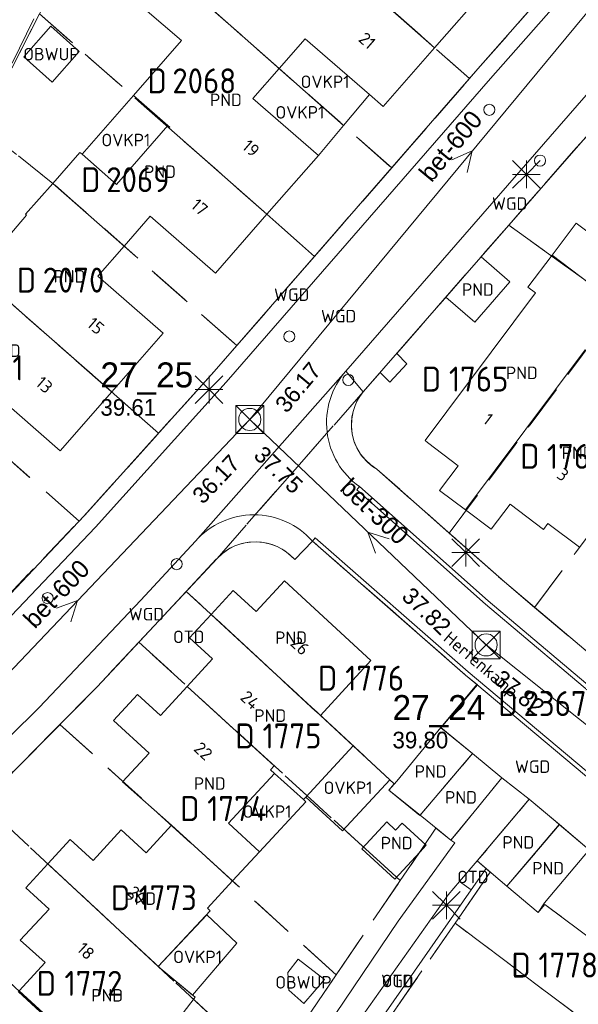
# Model space of a CAD drawing. Header units: metres. Extents: x 207644 to 210135, y 370459 to 373417.
# Tile 66 of 256: x 208677 to 208717, y 371463 to 371534. Entities that reach past the tile are written whole.
import ezdxf
from ezdxf.enums import TextEntityAlignment as Align

# ---------------------------------------------------------------- set-up
doc = ezdxf.new("R2010")
doc.units = ezdxf.units.M
doc.linetypes.add('HIDDEN2', pattern=[4.7625, 3.175, -1.5875])
for name, color, linetype in [('combi_kolk', 7, 'Continuous'), ('CON_BxH300x300mm', 7, 'Continuous'), ('CON_BxH600x600mm', 7, 'Continuous'), ('DMM_BxH300x300mm', 7, 'Continuous'), ('DMM_BxH600x600mm', 7, 'Continuous'), ('GB', 1, 'Continuous'), ('GB07', 1, 'Continuous'), ('GB11', 1, 'Continuous'), ('INV_BxH300x300mm', 7, 'Continuous'), ('INV_BxH600x600mm', 7, 'Continuous'), ('KAD_Niet_vastgesteld_Perceel', 30, 'Continuous'), ('KAD_perceelnummer', 212, 'Continuous'), ('KAD_sectie', 212, 'Continuous'), ('KAD_Vastgesteld_Perceel', 212, 'Continuous'), ('NAR', 7, 'Continuous'), ('NLV_inspectieput', 7, 'Continuous'), ('NNR_inspectieput', 7, 'Continuous'), ('NOD_inspectieput', 7, 'Continuous'), ('OBWUP', 7, 'Continuous'), ('ORL', 7, 'Continuous'), ('OTD', 7, 'Continuous'), ('OVKP1', 7, 'Continuous'), ('PIJL', 7, 'Continuous'), ('PND', 7, 'Continuous'), ('VGO', 7, 'Continuous'), ('WGD', 7, 'Continuous')]:
    doc.layers.add(name, color=color, linetype=linetype)
for name, color, linetype, lineweight in [('GIMGMV', 7, 'Continuous', 25), ('GMV', 7, 'Continuous', 25), ('GP1', 7, 'Continuous', 30), ('Q21_lantaarnpaal', 1, 'Continuous', 0), ('Q28_rioolput', 153, 'Continuous', 0)]:
    doc.layers.add(name, color=color, linetype=linetype, lineweight=lineweight)
doc.styles.add('ISO', font='isocpeur.ttf', dxfattribs={"height": 1})
doc.styles.add('ISOCP', font='ISOCP.shx', dxfattribs={"height": 1.8})

# ---------------------------------------------------------------- blocks, each defined once
blk = doc.blocks.new('ACMAP_ANN_TEMPLATE_Vastgesteld_Perceelnummer')
at = {"layer": 'KAD_perceelnummer', "style": 'ISOCP'}
blk.add_attdef('Perceelnummer', text='', height=1.8, dxfattribs=at).set_placement((0, 0), align=Align.MIDDLE)
at = {"layer": 'KAD_sectie', "style": 'ISOCP'}
blk.add_attdef('sectie', text='', height=1.8, dxfattribs=at).set_placement((-2.7, 0), align=Align.MIDDLE_RIGHT)
blk = doc.blocks.new('Q21')
for p, q in [((-1, 1), (0, 0)), ((0, 1), (0, 0)), ((0, 0), (1, 1)), ((-1, 0), (0, 0)), ((-1, -1), (0, 0)), ((0, 0), (1, 0)), ((0, 0), (0, -1)), ((0, 0), (1, -1))]:
    blk.add_line(p, q)
blk = doc.blocks.new('Q28')
at = {"linetype": 'Continuous'}
for p, q in [((-1, -1), (1, 1)), ((-1, 1), (1, -1))]:
    blk.add_line(p, q, dxfattribs=at)
blk.add_lwpolyline([(1, 1), (1, -1), (-1, -1), (-1, 1)], close=True)

msp = doc.modelspace()

# ---------------------------------------------------------------- linework, layer by layer
at = {"layer": 'combi_kolk', "color": 253, "lineweight": 13}
for centre in [(208710.69, 371527.6), (208714.35, 371523.94), (208696.27, 371511.26), (208700.53, 371508.13), (208688.15, 371494.85), (208678.84, 371492.4)]:
    msp.add_circle(centre, 0.4, dxfattribs=at)
at = {"layer": 'CON_BxH300x300mm', "color": 253, "linetype": 'Continuous', "lineweight": 13}
for points in [[(208710.46, 371489.03), (208693.42, 371505.28)], [(208741.61, 371464.18), (208710.46, 371489.03)]]:
    msp.add_lwpolyline(points, dxfattribs=at)
at = {"layer": 'CON_BxH600x600mm', "color": 253, "linetype": 'Continuous', "lineweight": 13}
for points in [[(208725.5, 371544), (208693.42, 371505.28)], [(208693.42, 371505.28), (208668.57, 371479.16)]]:
    msp.add_lwpolyline(points, dxfattribs=at)
at = {"layer": 'GB', "color": 253, "linetype": 'Continuous', "lineweight": 13}
for points in [[(208710.459, 371536.323), (208706.746, 371532.074)], [(208697.419, 371532.722), (208695.532, 371530.581)], [(208702.048, 371528.693), (208697.419, 371532.722)], [(208706.746, 371532.074), (208703.038, 371527.831)], [(208695.532, 371530.581), (208693.65, 371528.425)], [(208703.038, 371527.831), (208702.048, 371528.693)], [(208693.65, 371528.425), (208698.363, 371524.312)], [(208679.23, 371522.299), (208681.169, 371524.529)], [(208681.169, 371524.529), (208681.325, 371524.393)], [(208698.363, 371524.312), (208694.656, 371520.069)], [(208677.25, 371520.077), (208679.23, 371522.299)], [(208677.327, 371520.01), (208677.25, 371520.077)], [(208694.656, 371520.069), (208690.953, 371515.832)], [(208686.236, 371519.929), (208684.355, 371517.777)], [(208690.953, 371515.832), (208686.236, 371519.929)], [(208716.961, 371519.434), (208715.218, 371517.129)], [(208720.949, 371516.419), (208716.961, 371519.434)], [(208684.355, 371517.777), (208682.47, 371515.62)], [(208713.475, 371514.824), (208715.218, 371517.129)], [(208682.47, 371515.62), (208687.172, 371511.512)], [(208706.054, 371503.765), (208714.026, 371514.407)], [(208714.026, 371514.407), (208713.475, 371514.824)], [(208687.172, 371511.512), (208683.463, 371507.262)], [(208679.757, 371503.016), (208675.044, 371507.131)], [(208683.463, 371507.262), (208679.757, 371503.016)], [(208706.23, 371503.63), (208706.054, 371503.765)], [(208708.445, 371501.934), (208706.23, 371503.63)], [(208707.11, 371500.17), (208708.445, 371501.934)], [(208708.969, 371498.77), (208707.11, 371500.17)], [(208710.828, 371497.369), (208708.969, 371498.77)], [(208712.182, 371499.166), (208710.828, 371497.369)], [(208714.596, 371497.35), (208712.182, 371499.166)], [(208714.918, 371497.779), (208714.596, 371497.35)], [(208695.911, 371493.641), (208693.875, 371491.427)], [(208702.158, 371487.916), (208695.911, 371493.641)], [(208692.218, 371492.951), (208690.633, 371491.227)], [(208693.875, 371491.427), (208692.218, 371492.951)], [(208689.084, 371489.542), (208690.633, 371491.227)], [(208690.74, 371488.019), (208689.084, 371489.542)], [(208688.913, 371486.031), (208690.74, 371488.019)], [(208698.51, 371483.944), (208702.158, 371487.916)], [(208686.984, 371483.933), (208688.913, 371486.031)], [(208683.602, 371483.579), (208685.328, 371485.456)], [(208685.328, 371485.456), (208686.984, 371483.933)], [(208698.51, 371483.944), (208700.877, 371481.755)], [(208686.156, 371481.23), (208683.602, 371483.579)], [(208704.028, 371479.196), (208707.197, 371483.064)], [(208707.197, 371483.064), (208709.475, 371481.197)], [(208700.877, 371481.755), (208697.455, 371478.061)], [(208684.254, 371479.162), (208686.156, 371481.23)], [(208709.475, 371481.197), (208711.603, 371479.454)], [(208695.191, 371479.761), (208694.904, 371480.019)], [(208697.282, 371477.874), (208695.191, 371479.761)], [(208687.764, 371476.038), (208684.254, 371479.162)], [(208703.445, 371478.565), (208704.028, 371479.196)], [(208708.435, 371475.587), (208711.603, 371479.454)], [(208705.695, 371476.751), (208703.445, 371478.565)], [(208697.455, 371478.061), (208697.282, 371477.874)], [(208713.564, 371477.914), (208710.336, 371474.095)], [(208713.564, 371477.914), (208715.489, 371476.287)], [(208707.087, 371475.629), (208705.695, 371476.751)], [(208715.489, 371476.287), (208715.738, 371476.077)], [(208717.901, 371474.249), (208715.738, 371476.077)], [(208682.118, 371473.487), (208684.148, 371475.695)], [(208684.148, 371475.695), (208685.937, 371474.051)], [(208685.937, 371474.051), (208687.764, 371476.038)], [(208707.916, 371474.961), (208707.087, 371475.629)], [(208707.916, 371474.961), (208708.435, 371475.587)], [(208678.856, 371473.25), (208680.461, 371475.01)], [(208680.461, 371475.01), (208682.118, 371473.487)], [(208694.123, 371474.106), (208692.184, 371472.012)], [(208710.336, 371474.095), (208710.116, 371473.82)], [(208717.901, 371474.249), (208714.674, 371470.43)], [(208677.273, 371471.515), (208678.856, 371473.25)], [(208710.116, 371473.82), (208709.823, 371473.454)], [(208710.471, 371472.906), (208709.823, 371473.454)], [(208710.994, 371472.463), (208710.471, 371472.906)], [(208692.184, 371472.012), (208690.368, 371470.05)], [(208711.962, 371471.644), (208710.994, 371472.463)], [(208678.951, 371469.985), (208677.273, 371471.515)], [(208714.212, 371469.742), (208711.962, 371471.644)], [(208714.674, 371470.43), (208714.212, 371469.742)], [(208676.854, 371467.754), (208678.951, 371469.985)], [(208690.575, 371469.858), (208686.822, 371465.838)], [(208690.368, 371470.05), (208690.575, 371469.858)], [(208678.671, 371466.143), (208676.854, 371467.754)], [(208676.791, 371464.096), (208678.671, 371466.143)], [(208686.822, 371465.838), (208689.488, 371463.629)], [(208683.706, 371457.752), (208676.791, 371464.096)]]:
    msp.add_lwpolyline(points, dxfattribs=at)
at = {"layer": 'GB07', "color": 253, "linetype": 'Continuous', "lineweight": 13}
for points in [[(208699.554, 371538.422), (208706.746, 371532.074)], [(208690.409, 371535.101), (208695.532, 371530.581)], [(208685.034, 371528.626), (208687.514, 371526.463)], [(208687.514, 371526.463), (208687.643, 371526.35)], [(208687.643, 371526.35), (208687.592, 371526.292)], [(208687.592, 371526.292), (208694.656, 371520.069)], [(208679.23, 371522.299), (208684.355, 371517.777)], [(208720.009, 371513.506), (208715.218, 371517.129)], [(208676.41, 371513.465), (208683.463, 371507.262)], [(208717.602, 371510.294), (208708.969, 371498.77)], [(208698.51, 371483.944), (208690.633, 371491.227)], [(208695.179, 371480.318), (208688.913, 371486.031)], [(208705.695, 371476.751), (208709.475, 371481.197)], [(208694.904, 371480.019), (208695.179, 371480.318)], [(208711.962, 371471.644), (208715.738, 371476.077)], [(208692.184, 371472.012), (208687.764, 371476.038)], [(208686.822, 371465.838), (208678.856, 371473.25)]]:
    msp.add_lwpolyline(points, dxfattribs=at)
at = {"layer": 'GB11', "color": 253, "linetype": 'Continuous', "lineweight": 13}
for points in [[(208688.493, 371532.591), (208685.864, 371534.857)], [(208685.034, 371528.626), (208688.493, 371532.591)], [(208681.325, 371524.393), (208683.8, 371522.224), (208687.514, 371526.463)], [(208673.658, 371515.74), (208677.327, 371520.01)], [(208710.095, 371517.002), (208707.559, 371514.098)], [(208710.095, 371517.002), (208712.17, 371515.191)], [(208712.17, 371515.191), (208709.634, 371512.287)], [(208709.634, 371512.287), (208707.559, 371514.098)], [(208717.194, 371496.077), (208714.918, 371497.779)], [(208694.123, 371474.106), (208691.886, 371476.177), (208695.191, 371479.761)], [(208703.886, 371472.143), (208701.51, 371474.322), (208703.295, 371476.269), (208703.934, 371475.684), (208704.397, 371476.19), (208706.136, 371474.595), (208705.672, 371474.09), (208703.886, 371472.143)], [(208689.488, 371463.629), (208687.991, 371461.693)]]:
    msp.add_lwpolyline(points, dxfattribs=at)
at = {"layer": 'GIMGMV', "color": 253, "linetype": 'Continuous', "lineweight": 13}
for points in [[(208679.064, 371533.626), (208677.118, 371531.417)], [(208681.123, 371531.813), (208679.064, 371533.626)], [(208677.118, 371531.417), (208679.177, 371529.603)], [(208679.177, 371529.603), (208681.123, 371531.813)], [(208697.307, 371463.169), (208698.802, 371464.916), (208696.913, 371466.375), (208696.166, 371465.412), (208696.235, 371464.142), (208697.307, 371463.169)]]:
    msp.add_lwpolyline(points, dxfattribs=at)
at = {"layer": 'GMV', "color": 253, "linetype": 'Continuous', "lineweight": 13}
for points in [[(208709.873, 371530.548), (208717.019, 371538.691)], [(208710.78, 371529.852), (208717.879, 371537.927)], [(208676.281, 371530.969), (208677.859, 371534.156)], [(208722.536, 371534.237), (208700.347, 371508.766)], [(208690.851, 371508.741), (208709.873, 371530.548)], [(208691.711, 371507.978), (208710.78, 371529.852)], [(208717.787, 371525.805), (208710.095, 371517.002)], [(208707.559, 371514.098), (208701.593, 371507.264)], [(208681.452, 371498.307), (208690.851, 371508.741)], [(208689.502, 371496.514), (208700.347, 371508.766)], [(208701.593, 371507.264), (208700.347, 371508.766)], [(208682.297, 371497.526), (208691.711, 371507.978)], [(208702.591, 371501.697), (208711.784, 371493.564)], [(208701.129, 371500.217), (208701.321, 371500.447)], [(208710.415, 371491.973), (208701.129, 371500.217)], [(208701.321, 371500.447), (208710.607, 371492.203)], [(208674.941, 371491.445), (208681.452, 371498.307)], [(208675.768, 371490.646), (208682.297, 371497.526)], [(208697.942, 371496.513), (208698.139, 371496.738)], [(208698.139, 371496.738), (208709.163, 371487.087)], [(208685.561, 371492.251), (208689.502, 371496.514)], [(208697.942, 371496.513), (208696.659, 371495.177)], [(208708.984, 371486.846), (208697.942, 371496.513)], [(208691.06, 371495.268), (208686.859, 371490.755)], [(208711.784, 371493.564), (208723.372, 371483.797)], [(208678.225, 371484.521), (208685.561, 371492.251)], [(208722.042, 371482.172), (208710.415, 371491.973)], [(208710.607, 371492.203), (208722.234, 371482.402)], [(208686.859, 371490.755), (208682.405, 371486.007)], [(208709.797, 371486.164), (208708.984, 371486.846)], [(208709.163, 371487.087), (208722.007, 371476.313)], [(208682.405, 371486.007), (208675.395, 371478.917)], [(208709.797, 371486.164), (208707.197, 371483.064)], [(208720.377, 371477.289), (208709.797, 371486.164)], [(208673.982, 371480.341), (208678.225, 371484.521)], [(208713.564, 371477.914), (208711.603, 371479.454)], [(208704.108, 371469.109), (208708.199, 371474.752)], [(208708.199, 371474.752), (208707.916, 371474.961)], [(208709.823, 371473.454), (208708.535, 371471.964)], [(208710.471, 371472.906), (208709.393, 371471.365)], [(208707.714, 371471.014), (208708.535, 371471.964)], [(208709.393, 371471.365), (208708.535, 371471.964)], [(208709.393, 371471.365), (208699.709, 371457.509)], [(208701.177, 371461.797), (208707.714, 371471.014)], [(208696.377, 371457.644), (208704.108, 371469.109)], [(208676.731, 371464.033), (208690.48, 371451.343)]]:
    msp.add_lwpolyline(points, dxfattribs=at)
for points in [[(208700.347, 371508.766, 0.443074), (208701.321, 371500.447)], [(208701.593, 371507.264, 0.464156), (208702.591, 371501.697)], [(208697.942, 371496.513, 0.447986), (208689.502, 371496.514)], [(208696.659, 371495.177, 0.442045), (208691.06, 371495.268)]]:
    msp.add_lwpolyline(points, format="xyb", dxfattribs=at)
at = {"layer": 'GP1', "color": 253, "linetype": 'Continuous', "lineweight": 13}
for points in [[(208695.532, 371530.581), (208700.184, 371526.477)], [(208681.325, 371524.393), (208685.034, 371528.626)], [(208702.048, 371528.693), (208700.184, 371526.477)], [(208700.184, 371526.477), (208698.363, 371524.312)], [(208697.455, 371478.061), (208700.096, 371475.615), (208703.517, 371479.309), (208700.877, 371481.755)], [(208697.462, 371477.711), (208694.123, 371474.106)], [(208697.282, 371477.874), (208697.462, 371477.711)], [(208686.822, 371465.838), (208690.311, 371469.575)], [(208690.311, 371469.575), (208692.487, 371467.531)], [(208692.487, 371467.531), (208689.299, 371463.785)], [(208689.299, 371463.785), (208686.822, 371465.838)]]:
    msp.add_lwpolyline(points, dxfattribs=at)
at = {"layer": 'KAD_Niet_vastgesteld_Perceel', "color": 253, "linetype": 'HIDDEN2', "lineweight": 13}
for points in [[(208733.739, 371540.646), (208724.733, 371533.398), (208724.44, 371533.17), (208724.173, 371532.914), (208723.933, 371532.631), (208721.394, 371529.801), (208722.119, 371529.134), (208720.639, 371527.327), (208719.827, 371528.055), (208716.767, 371524.644), (208712.09, 371519.287), (208704.01, 371510.033), (208704.744, 371509.289), (208703.524, 371507.956), (208702.812, 371508.661), (208701.593, 371507.264), (208691.06, 371495.268), (208688.841, 371492.884), (208686.859, 371490.755), (208685.417, 371489.218), (208682.405, 371486.007), (208679.729, 371483.3), (208674.132, 371477.639)], [(208678.251, 371534.521), (208674.113, 371526.358), (208668.931, 371520.042), (208663.419, 371513.314), (208657.757, 371507.236), (208651.247, 371500.222), (208666.88, 371483.202), (208675.05, 371491.592), (208675.259, 371491.822), (208681.112, 371497.951), (208681.452, 371498.307), (208686.842, 371504.29), (208690.851, 371508.741), (208692.48, 371510.608), (208698.087, 371517.036), (208703.652, 371523.416), (208709.265, 371529.851), (208709.873, 371530.548), (208714.865, 371536.236)]]:
    msp.add_lwpolyline(points, dxfattribs=at)
at = {"layer": 'KAD_Vastgesteld_Perceel', "color": 253, "linetype": 'HIDDEN2', "lineweight": 13}
for points in [[(208709.265, 371529.851), (208686.211, 371550.196), (208688.151, 371554.026), (208700.893, 371548.404), (208702.432, 371547.035), (208702.482, 371547.085), (208714.865, 371536.236), (208709.873, 371530.548), (208709.265, 371529.851)], [(208703.652, 371523.416), (208690.406, 371535.103), (208682.22, 371542.344), (208686.211, 371550.196), (208709.265, 371529.851), (208703.652, 371523.416)], [(208703.652, 371523.416), (208698.087, 371517.036), (208694.655, 371520.07), (208678.251, 371534.521), (208682.22, 371542.344), (208690.406, 371535.103), (208703.652, 371523.416)], [(208674.113, 371526.358), (208678.251, 371534.521), (208694.655, 371520.07), (208698.087, 371517.036), (208692.48, 371510.608), (208679.23, 371522.299), (208674.113, 371526.358)], [(208668.931, 371520.042), (208674.113, 371526.358), (208679.23, 371522.299), (208692.48, 371510.608), (208690.851, 371508.741), (208686.842, 371504.29), (208668.931, 371520.042)], [(208681.112, 371497.951), (208668.036, 371509.485), (208663.419, 371513.314), (208668.931, 371520.042), (208686.842, 371504.29), (208681.452, 371498.307), (208681.112, 371497.951)], [(208702.812, 371508.661), (208703.524, 371507.956), (208704.744, 371509.289), (208704.01, 371510.033), (208712.09, 371519.287), (208720.113, 371513.511), (208718.398, 371511.255), (208707.793, 371497.094), (208702.591, 371501.697), (208702.148, 371501.998), (208701.753, 371502.36), (208701.414, 371502.776), (208701.139, 371503.235), (208700.933, 371503.73), (208700.801, 371504.249), (208700.745, 371504.782), (208700.766, 371505.317), (208700.864, 371505.844), (208701.038, 371506.351), (208701.282, 371506.828), (208701.593, 371507.264), (208702.812, 371508.661)], [(208657.757, 371507.236), (208663.419, 371513.314), (208668.036, 371509.485), (208681.112, 371497.951), (208675.259, 371491.822), (208657.757, 371507.236)], [(208720.113, 371513.511), (208727.336, 371509.67), (208713.954, 371491.734), (208711.784, 371493.564), (208707.793, 371497.094), (208718.398, 371511.255), (208720.113, 371513.511)], [(208730.638, 371507.912), (208734.398, 371505.909), (208719.953, 371486.678), (208713.954, 371491.734), (208727.336, 371509.67), (208730.638, 371507.912)], [(208688.841, 371492.884), (208691.06, 371495.268), (208691.445, 371495.625), (208691.876, 371495.924), (208692.344, 371496.162), (208692.84, 371496.332), (208693.356, 371496.432), (208693.88, 371496.46), (208694.403, 371496.415), (208694.914, 371496.298), (208695.405, 371496.112), (208695.865, 371495.86), (208696.286, 371495.546), (208696.659, 371495.177), (208697.942, 371496.513), (208708.984, 371486.846), (208709.826, 371486.139), (208707.203, 371483.06), (208709.482, 371481.193), (208705.688, 371476.742), (208703.445, 371478.565), (208703.83, 371479.025), (208688.841, 371492.884)], [(208685.417, 371489.218), (208686.859, 371490.755), (208688.841, 371492.884), (208703.83, 371479.025), (208703.445, 371478.565), (208705.688, 371476.742), (208709.482, 371481.193), (208711.603, 371479.454), (208707.916, 371474.961), (208706.837, 371475.807), (208704.271, 371472.046), (208702.813, 371473.359), (208685.417, 371489.218)], [(208679.729, 371483.3), (208682.405, 371486.007), (208685.417, 371489.218), (208702.813, 371473.359), (208704.271, 371472.046), (208699.65, 371465.246), (208679.729, 371483.3)], [(208674.132, 371477.639), (208679.729, 371483.3), (208699.65, 371465.246), (208694.932, 371458.312), (208674.132, 371477.639)], [(208668.248, 371471.888), (208671.436, 371474.912), (208674.132, 371477.639), (208694.932, 371458.312), (208690.365, 371451.626), (208668.248, 371471.888)], [(208731.102, 371458.01), (208728.089, 371453.989), (208708.217, 371468.981), (208710.75, 371472.641), (208709.823, 371473.454), (208713.564, 371477.914), (208715.744, 371476.071), (208711.956, 371471.637), (208714.212, 371469.742), (208714.694, 371470.325), (208731.102, 371458.01)], [(208715.744, 371476.071), (208717.901, 371474.249), (208720.431, 371477.244), (208721.828, 371476.072), (208732.796, 371467.476), (208731.748, 371466.13), (208732.175, 371465.766), (208732.551, 371465.35), (208732.871, 371464.889), (208733.128, 371464.39), (208733.319, 371463.863), (208733.441, 371463.315), (208733.491, 371462.756), (208733.469, 371462.196), (208733.375, 371461.643), (208733.21, 371461.106), (208732.978, 371460.596), (208732.682, 371460.119), (208731.102, 371458.01), (208714.694, 371470.325), (208714.212, 371469.742), (208711.956, 371471.637), (208715.744, 371476.071)], [(208728.089, 371453.989), (208724.97, 371449.826), (208724.6, 371449.18), (208724.28, 371448.507), (208724.014, 371447.812), (208698.624, 371455.072), (208708.217, 371468.981), (208728.089, 371453.989)]]:
    msp.add_lwpolyline(points, close=True, dxfattribs=at)
for points in [[(208720.113, 371513.511), (208712.09, 371519.287), (208712.09, 371519.287), (208716.767, 371524.644), (208719.827, 371528.055)], [(208717.901, 371474.249), (208715.744, 371476.071), (208713.564, 371477.914), (208711.603, 371479.454), (208709.482, 371481.193), (208707.203, 371483.06), (208709.826, 371486.139), (208708.984, 371486.846), (208697.942, 371496.513), (208696.659, 371495.177), (208696.286, 371495.546), (208695.865, 371495.86), (208695.405, 371496.112), (208694.914, 371496.298), (208694.403, 371496.415), (208693.88, 371496.46), (208693.356, 371496.432), (208692.84, 371496.332), (208692.344, 371496.162), (208691.876, 371495.924), (208691.445, 371495.625), (208691.06, 371495.268), (208701.593, 371507.264), (208701.593, 371507.264), (208701.282, 371506.828), (208701.038, 371506.351), (208700.864, 371505.844), (208700.766, 371505.317), (208700.745, 371504.782), (208700.801, 371504.249), (208700.933, 371503.73), (208701.139, 371503.235), (208701.414, 371502.776), (208701.753, 371502.36), (208702.148, 371501.998), (208702.591, 371501.697), (208707.793, 371497.094), (208711.784, 371493.564), (208713.954, 371491.734), (208719.953, 371486.678)], [(208694.932, 371458.312), (208699.65, 371465.246), (208704.271, 371472.046), (208706.837, 371475.807), (208707.916, 371474.961), (208711.603, 371479.454), (208713.564, 371477.914), (208709.823, 371473.454), (208710.75, 371472.641), (208708.217, 371468.981), (208698.624, 371455.072)], [(208655.641, 371460.602), (208659.001, 371463.63), (208659.266, 371463.37), (208668.248, 371471.888), (208690.365, 371451.626)]]:
    msp.add_lwpolyline(points, dxfattribs=at)
at = {"layer": 'NOD_inspectieput', "color": 253, "lineweight": 13}
for centre in [(208693.42, 371505.28), (208710.46, 371489.03)]:
    msp.add_circle(centre, 0.8, dxfattribs=at)
at = {"layer": 'PIJL', "color": 253, "lineweight": 13}
for points in [[(208707.99, 371523.99), (208709.46, 371524.64), (208709.1, 371523.07)], [(208703.48, 371496.68), (208701.94, 371497.16), (208702.49, 371495.64)], [(208679.48, 371491.67), (208681, 371492.22), (208680.52, 371490.68)]]:
    msp.add_lwpolyline(points, dxfattribs=at)

# ---------------------------------------------------------------- block references
at = {"layer": 'KAD_Vastgesteld_Perceel', "color": 253, "linetype": 'HIDDEN2', "lineweight": 13}
ref = msp.add_blockref('ACMAP_ANN_TEMPLATE_Vastgesteld_Perceelnummer', (208690.138, 371529.69), dxfattribs=at)
ref.add_attrib('Perceelnummer', '2068', dxfattribs={"layer": 'KAD_perceelnummer', "lineweight": 13, "height": 1.8, "style": 'ISOCP'}).set_placement((208690.138, 371529.69), align=Align.MIDDLE)
ref.add_attrib('sectie', 'D', dxfattribs={"layer": 'KAD_sectie', "lineweight": 13, "height": 1.8, "style": 'ISOCP'}).set_placement((208687.438, 371529.69), align=Align.MIDDLE_RIGHT)
ref = msp.add_blockref('ACMAP_ANN_TEMPLATE_Vastgesteld_Perceelnummer', (208685.359, 371522.565), dxfattribs=at)
ref.add_attrib('Perceelnummer', '2069', dxfattribs={"layer": 'KAD_perceelnummer', "lineweight": 13, "height": 1.8, "style": 'ISOCP'}).set_placement((208685.359, 371522.565), align=Align.MIDDLE)
ref.add_attrib('sectie', 'D', dxfattribs={"layer": 'KAD_sectie', "lineweight": 13, "height": 1.8, "style": 'ISOCP'}).set_placement((208682.659, 371522.565), align=Align.MIDDLE_RIGHT)
ref = msp.add_blockref('ACMAP_ANN_TEMPLATE_Vastgesteld_Perceelnummer', (208680.715, 371515.324), dxfattribs=at)
ref.add_attrib('Perceelnummer', '2070', dxfattribs={"layer": 'KAD_perceelnummer', "lineweight": 13, "height": 1.8, "style": 'ISOCP'}).set_placement((208680.715, 371515.324), align=Align.MIDDLE)
ref.add_attrib('sectie', 'D', dxfattribs={"layer": 'KAD_sectie', "lineweight": 13, "height": 1.8, "style": 'ISOCP'}).set_placement((208678.015, 371515.324), align=Align.MIDDLE_RIGHT)
ref = msp.add_blockref('ACMAP_ANN_TEMPLATE_Vastgesteld_Perceelnummer', (208675.04, 371508.997), dxfattribs=at)
ref.add_attrib('Perceelnummer', '2071', dxfattribs={"layer": 'KAD_perceelnummer', "lineweight": 13, "height": 1.8, "style": 'ISOCP'}).set_placement((208675.04, 371508.997), align=Align.MIDDLE)
ref.add_attrib('sectie', 'D', dxfattribs={"layer": 'KAD_sectie', "lineweight": 13, "height": 1.8, "style": 'ISOCP'}).set_placement((208672.34, 371508.997), align=Align.MIDDLE_RIGHT)
ref = msp.add_blockref('ACMAP_ANN_TEMPLATE_Vastgesteld_Perceelnummer', (208709.921, 371508.191), dxfattribs=at)
ref.add_attrib('Perceelnummer', '1765', dxfattribs={"layer": 'KAD_perceelnummer', "lineweight": 13, "height": 1.8, "style": 'ISOCP'}).set_placement((208709.921, 371508.191), align=Align.MIDDLE)
ref.add_attrib('sectie', 'D', dxfattribs={"layer": 'KAD_sectie', "lineweight": 13, "height": 1.8, "style": 'ISOCP'}).set_placement((208707.221, 371508.191), align=Align.MIDDLE_RIGHT)
ref = msp.add_blockref('ACMAP_ANN_TEMPLATE_Vastgesteld_Perceelnummer', (208717.006, 371502.623), dxfattribs=at)
ref.add_attrib('Perceelnummer', '1764', dxfattribs={"layer": 'KAD_perceelnummer', "lineweight": 13, "height": 1.8, "style": 'ISOCP'}).set_placement((208717.006, 371502.623), align=Align.MIDDLE)
ref.add_attrib('sectie', 'D', dxfattribs={"layer": 'KAD_sectie', "lineweight": 13, "height": 1.8, "style": 'ISOCP'}).set_placement((208714.306, 371502.623), align=Align.MIDDLE_RIGHT)
ref = msp.add_blockref('ACMAP_ANN_TEMPLATE_Vastgesteld_Perceelnummer', (208702.426, 371486.628), dxfattribs=at)
ref.add_attrib('Perceelnummer', '1776', dxfattribs={"layer": 'KAD_perceelnummer', "lineweight": 13, "height": 1.8, "style": 'ISOCP'}).set_placement((208702.426, 371486.628), align=Align.MIDDLE)
ref.add_attrib('sectie', 'D', dxfattribs={"layer": 'KAD_sectie', "lineweight": 13, "height": 1.8, "style": 'ISOCP'}).set_placement((208699.726, 371486.628), align=Align.MIDDLE_RIGHT)
ref = msp.add_blockref('ACMAP_ANN_TEMPLATE_Vastgesteld_Perceelnummer', (208715.433, 371484.802), dxfattribs=at)
ref.add_attrib('Perceelnummer', '2367', dxfattribs={"layer": 'KAD_perceelnummer', "lineweight": 13, "height": 1.8, "style": 'ISOCP'}).set_placement((208715.433, 371484.802), align=Align.MIDDLE)
ref.add_attrib('sectie', 'D', dxfattribs={"layer": 'KAD_sectie', "lineweight": 13, "height": 1.8, "style": 'ISOCP'}).set_placement((208712.733, 371484.802), align=Align.MIDDLE_RIGHT)
ref = msp.add_blockref('ACMAP_ANN_TEMPLATE_Vastgesteld_Perceelnummer', (208696.467, 371482.465), dxfattribs=at)
ref.add_attrib('Perceelnummer', '1775', dxfattribs={"layer": 'KAD_perceelnummer', "lineweight": 13, "height": 1.8, "style": 'ISOCP'}).set_placement((208696.467, 371482.465), align=Align.MIDDLE)
ref.add_attrib('sectie', 'D', dxfattribs={"layer": 'KAD_sectie', "lineweight": 13, "height": 1.8, "style": 'ISOCP'}).set_placement((208693.767, 371482.465), align=Align.MIDDLE_RIGHT)
ref = msp.add_blockref('ACMAP_ANN_TEMPLATE_Vastgesteld_Perceelnummer', (208692.495, 371477.232), dxfattribs=at)
ref.add_attrib('Perceelnummer', '1774', dxfattribs={"layer": 'KAD_perceelnummer', "lineweight": 13, "height": 1.8, "style": 'ISOCP'}).set_placement((208692.495, 371477.232), align=Align.MIDDLE)
ref.add_attrib('sectie', 'D', dxfattribs={"layer": 'KAD_sectie', "lineweight": 13, "height": 1.8, "style": 'ISOCP'}).set_placement((208689.795, 371477.232), align=Align.MIDDLE_RIGHT)
ref = msp.add_blockref('ACMAP_ANN_TEMPLATE_Vastgesteld_Perceelnummer', (208687.5, 371470.806), dxfattribs=at)
ref.add_attrib('Perceelnummer', '1773', dxfattribs={"layer": 'KAD_perceelnummer', "lineweight": 13, "height": 1.8, "style": 'ISOCP'}).set_placement((208687.5, 371470.806), align=Align.MIDDLE)
ref.add_attrib('sectie', 'D', dxfattribs={"layer": 'KAD_sectie', "lineweight": 13, "height": 1.8, "style": 'ISOCP'}).set_placement((208684.8, 371470.806), align=Align.MIDDLE_RIGHT)
ref = msp.add_blockref('ACMAP_ANN_TEMPLATE_Vastgesteld_Perceelnummer', (208716.377, 371465.952), dxfattribs=at)
ref.add_attrib('Perceelnummer', '1778', dxfattribs={"layer": 'KAD_perceelnummer', "lineweight": 13, "height": 1.8, "style": 'ISOCP'}).set_placement((208716.377, 371465.952), align=Align.MIDDLE)
ref.add_attrib('sectie', 'D', dxfattribs={"layer": 'KAD_sectie', "lineweight": 13, "height": 1.8, "style": 'ISOCP'}).set_placement((208713.677, 371465.952), align=Align.MIDDLE_RIGHT)
ref = msp.add_blockref('ACMAP_ANN_TEMPLATE_Vastgesteld_Perceelnummer', (208682.149, 371464.633), dxfattribs=at)
ref.add_attrib('Perceelnummer', '1772', dxfattribs={"layer": 'KAD_perceelnummer', "lineweight": 13, "height": 1.8, "style": 'ISOCP'}).set_placement((208682.149, 371464.633), align=Align.MIDDLE)
ref.add_attrib('sectie', 'D', dxfattribs={"layer": 'KAD_sectie', "lineweight": 13, "height": 1.8, "style": 'ISOCP'}).set_placement((208679.449, 371464.633), align=Align.MIDDLE_RIGHT)
at = {"layer": 'Q21_lantaarnpaal', "color": 253}
for p in [(208713.368, 371522.943), (208690.482, 371507.432), (208708.993, 371495.682), (208707.593, 371470.256)]:
    msp.add_blockref('Q21', p, dxfattribs=at)
at = {"layer": 'Q28_rioolput', "color": 253}
for p in [(208693.424, 371505.275), (208710.464, 371489.031)]:
    msp.add_blockref('Q28', p, dxfattribs=at)

# ---------------------------------------------------------------- texts
at = {"layer": 'DMM_BxH300x300mm', "color": 253, "lineweight": 13}
msp.add_text('bet-300', height=1.3, rotation=316.36, dxfattribs=at).set_placement((208699.84, 371500.22))
at = {"layer": 'DMM_BxH600x600mm', "color": 253, "lineweight": 13}
for rotation, p in [(50.36, (208706.52, 371522.31)), (46.43, (208677.92, 371490.13))]:
    msp.add_text('bet-600', height=1.3, rotation=rotation, dxfattribs=at).set_placement(p)
at = {"layer": 'INV_BxH300x300mm', "color": 253, "lineweight": 13}
for s, rotation, p in [('37.75', 316.36, (208693.63, 371502.6)), ('37.82', 316.36, (208704.3, 371492.42)), ('37.82', 321.42, (208710.9, 371486.38))]:
    msp.add_text(s, height=1.2, rotation=rotation, dxfattribs=at).set_placement(p)
at = {"layer": 'INV_BxH600x600mm', "color": 253, "lineweight": 13}
for rotation, p in [(50.36, (208696.08, 371505.67)), (46.43, (208690.04, 371499.11))]:
    msp.add_text('36.17', height=1.2, rotation=rotation, dxfattribs=at).set_placement(p)
at = {"layer": 'NAR', "color": 253, "linetype": 'Continuous', "lineweight": 13, "style": 'ISO'}
for s, rotation, p in [('21', 318.8, (208701.885, 371532.59)), ('19', 318.9, (208693.503, 371524.828)), ('17', 318.8, (208689.794, 371520.585)), ('15', 318.9, (208682.31, 371512.024)), ('13', 318.9, (208678.602, 371507.776)), ('1', 322.6, (208710.603, 371505.319)), ('3', 323, (208715.995, 371501.303)), ('26', 317.4, (208697.041, 371488.961)), ('24', 317.4, (208693.444, 371485.05)), ('22', 317.4, (208690.066, 371481.375)), ('20', 317.6, (208685.272, 371471.004)), ('18', 316.8, (208681.599, 371466.962))]:
    msp.add_text(s, height=0.9, rotation=rotation, dxfattribs=at).set_placement(p, align=Align.MIDDLE_CENTER)
at = {"layer": 'NLV_inspectieput', "color": 253, "lineweight": 13}
for s, p in [('39.61', (208682.65, 371505.55)), ('39.80', (208703.71, 371481.57))]:
    msp.add_text(s, height=1.2, dxfattribs=at).set_placement(p)
at = {"layer": 'NNR_inspectieput', "color": 253, "lineweight": 13}
for s, p in [('27_25', (208682.65, 371507.59)), ('27_24', (208703.71, 371483.61))]:
    msp.add_text(s, height=1.8, dxfattribs=at).set_placement(p)
at = {"layer": 'OBWUP', "color": 253, "linetype": 'Continuous', "lineweight": 13, "style": 'ISO'}
for p in [(208679.121, 371531.614), (208697.291, 371464.706)]:
    msp.add_text('OBWUP', height=0.9, dxfattribs=at).set_placement(p, align=Align.MIDDLE_CENTER)
at = {"layer": 'ORL', "color": 253, "linetype": 'Continuous', "lineweight": 13, "style": 'ISO'}
msp.add_text('Hertenkamp', height=0.9, rotation=319.9, dxfattribs=at).set_placement((208710.096, 371487.636), align=Align.MIDDLE_CENTER)
at = {"layer": 'OTD', "color": 253, "linetype": 'Continuous', "lineweight": 13, "style": 'ISO'}
for p in [(208689.016, 371489.608), (208709.503, 371472.303), (208704.064, 371464.804)]:
    msp.add_text('OTD', height=0.9, dxfattribs=at).set_placement(p, align=Align.MIDDLE_CENTER)
at = {"layer": 'OVKP1', "color": 253, "linetype": 'Continuous', "lineweight": 13, "style": 'ISO'}
for p in [(208698.844, 371529.623), (208697.031, 371527.417), (208684.485, 371525.421), (208700.501, 371478.733), (208694.665, 371477.014), (208689.655, 371466.538)]:
    msp.add_text('OVKP1', height=0.9, dxfattribs=at).set_placement(p, align=Align.MIDDLE_CENTER)
at = {"layer": 'PND', "color": 253, "linetype": 'Continuous', "lineweight": 13, "style": 'ISO'}
for p in [(208691.699, 371528.319), (208686.943, 371523.138), (208680.415, 371515.598), (208709.865, 371514.646), (208675.75, 371510.243), (208713.032, 371508.637), (208717.063, 371502.875), (208696.396, 371489.548), (208694.895, 371483.932), (208706.46, 371479.908), (208690.532, 371479.036), (208708.649, 371478.037), (208704.012, 371474.744), (208712.781, 371474.797), (208714.932, 371472.933), (208685.52, 371470.742), (208683.14, 371463.768)]:
    msp.add_text('PND', height=0.9, dxfattribs=at).set_placement(p, align=Align.MIDDLE_CENTER)
at = {"layer": 'VGO', "color": 253, "linetype": 'Continuous', "lineweight": 13, "style": 'ISO'}
msp.add_text('VGO', height=0.9, dxfattribs=at).set_placement((208704.064, 371464.804), align=Align.MIDDLE_CENTER)
at = {"layer": 'WGD', "color": 253, "linetype": 'Continuous', "lineweight": 13, "style": 'ISO'}
for p in [(208712.154, 371520.839), (208696.439, 371514.274), (208699.823, 371512.729), (208685.962, 371491.242), (208713.809, 371480.253)]:
    msp.add_text('WGD', height=0.9, dxfattribs=at).set_placement(p, align=Align.MIDDLE_CENTER)

doc.saveas('drawing.dxf')
